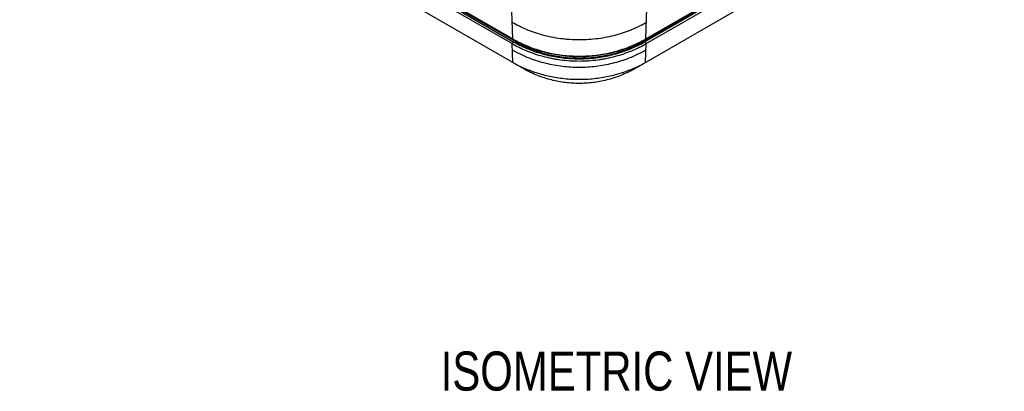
# Model space of a CAD drawing. Header units: inches. Extents: x 0 to 22, y 0 to 17.
# Tile 20 of 27: x 15.6 to 18.7, y 11.1 to 12.3. Entities that reach past the tile are written whole.
import ezdxf

# ---------------------------------------------------------------- set-up
doc = ezdxf.new("R2010")
doc.units = ezdxf.units.IN
doc.header["$LTSCALE"] = 1.21
doc.header["$MEASUREMENT"] = 0
doc.layers.get('0').update_dxf_attribs({"linetype": 'CONTINUOUS'})
doc.layers.add('DETAIL', color=7, linetype='CONTINUOUS')
doc.styles.get("Standard").update_dxf_attribs({"font": 'txt', "width": 0.8})

msp = doc.modelspace()

# ---------------------------------------------------------------- linework, layer by layer
at = {"color": 7, "linetype": 'CONTINUOUS'}
for p, q in [((17.5456, 12.2214), (19.6605, 13.4426)), ((17.5504, 12.2204), (19.6623, 13.44)), ((17.5531, 12.2293), (19.6679, 13.4505)), ((17.554, 12.2141), (19.6659, 13.4337)), ((17.5167, 12.1337), (19.664, 13.3737)), ((15.554, 13.138), (17.1281, 12.2292)), ((15.5561, 13.1204), (17.126, 12.2141)), ((15.5596, 13.1266), (17.1295, 12.2203)), ((15.5614, 13.1302), (17.1355, 12.2214)), ((17.1632, 12.1336), (15.5579, 13.0603)), ((17.5531, 12.2293), (17.5652, 12.6223)), ((17.1281, 12.2292), (17.1253, 12.3176)), ((17.1295, 12.2203), (17.126, 12.2141)), ((17.1278, 12.154), (17.126, 12.2141)), ((17.1355, 12.2214), (17.1355, 12.2251)), ((17.5456, 12.2214), (17.5456, 12.2251)), ((17.5504, 12.2204), (17.554, 12.2141)), ((17.5521, 12.1541), (17.554, 12.2141)), ((17.1634, 12.1335), (17.1632, 12.1336)), ((17.5167, 12.1337), (17.5164, 12.1335))]:
    msp.add_line(p, q, dxfattribs=at)
for centre, radius, start, end in [((17.309, 12.5408), 0.3603, 239.8612, 240.8642), ((17.3715, 12.542), 0.3616, 299.1403, 300.1396), ((17.3082, 12.5286), 0.3563, 239.898, 240.6534), ((17.3117, 12.5456), 0.3658, 240.8622, 241.4869), ((17.3106, 12.5329), 0.3612, 240.6519, 240.9463), ((17.3122, 12.5357), 0.3645, 240.9465, 241.5373), ((17.3243, 12.5484), 0.3775, 240.0008, 240.2842), ((17.3132, 12.5485), 0.3691, 241.4862, 241.76), ((17.324, 12.5479), 0.377, 240.2842, 240.8446), ((17.3144, 12.5507), 0.3716, 241.7602, 242.3374), ((17.3663, 12.5515), 0.3725, 297.6639, 298.2398), ((17.3572, 12.5478), 0.3768, 299.1566, 299.7212), ((17.3685, 12.5341), 0.3627, 298.6399, 299.2345), ((17.3678, 12.5487), 0.3693, 298.2405, 298.5171), ((17.3569, 12.5483), 0.3775, 299.7211, 300.004), ((17.369, 12.5464), 0.3667, 298.5169, 299.1402), ((17.3705, 12.5305), 0.3586, 299.2354, 299.5321), ((17.3721, 12.5276), 0.3552, 299.532, 300.1251), ((17.3211, 12.4889), 0.3866, 240.0717, 245.9785), ((17.3612, 12.484), 0.3811, 293.9937, 299.9724)]:
    msp.add_arc(centre, radius, start, end, dxfattribs=at)
for points, knots in [([(17.5547, 12.2815), (17.5399, 12.273), (17.5165, 12.2615), (17.4835, 12.249), (17.4569, 12.2409), (17.4291, 12.2343), (17.4002, 12.2295), (17.3706, 12.2265), (17.3405, 12.2256), (17.3155, 12.2264), (17.2956, 12.228), (17.276, 12.2303), (17.252, 12.2343), (17.2242, 12.2409), (17.1976, 12.249), (17.1646, 12.2615), (17.1412, 12.273), (17.1265, 12.2815)], [0, 0, 0, 0, 0.114058, 0.174275, 0.236491, 0.300531, 0.366105, 0.43278, 0.500033, 0.567285, 0.600731, 0.633958, 0.699514, 0.763543, 0.825749, 0.88595, 1, 1, 1, 1]), ([(17.126, 12.2141), (17.1332, 12.2099), (17.1482, 12.2019), (17.1719, 12.1911), (17.1971, 12.1816), (17.2237, 12.1735), (17.2467, 12.1681), (17.2657, 12.1646), (17.2852, 12.1616), (17.31, 12.1592), (17.34, 12.1582), (17.37, 12.1592), (17.3947, 12.1616), (17.4142, 12.1646), (17.4332, 12.1681), (17.4563, 12.1735), (17.4829, 12.1816), (17.5081, 12.1911), (17.5317, 12.2019), (17.5467, 12.2099), (17.554, 12.2141)], [0, 0, 0, 0, 0.055964, 0.114086, 0.174289, 0.23649, 0.300521, 0.333135, 0.366091, 0.432764, 0.500014, 0.567263, 0.633935, 0.66689, 0.699502, 0.763529, 0.825726, 0.885926, 0.944045, 1, 1, 1, 1]), ([(17.1385, 12.2153), (17.146, 12.2112), (17.1613, 12.2036), (17.1851, 12.1936), (17.2099, 12.185), (17.2353, 12.1779), (17.2613, 12.1724), (17.2875, 12.1685), (17.314, 12.1661), (17.3406, 12.1654), (17.3671, 12.1662), (17.3936, 12.1686), (17.4199, 12.1726), (17.4543, 12.1801), (17.4878, 12.1906), (17.5197, 12.2041), (17.5349, 12.2117), (17.5423, 12.2158)], [0, 0, 0, 0, 0.060504, 0.12214, 0.184564, 0.247448, 0.310575, 0.373796, 0.437036, 0.500257, 0.563486, 0.626745, 0.68998, 0.753099, 0.878211, 0.939698, 1, 1, 1, 1]), ([(17.1403, 12.2187), (17.1486, 12.2141), (17.1651, 12.2057), (17.1903, 12.1951), (17.2155, 12.1864), (17.2406, 12.1795), (17.2657, 12.1743), (17.2906, 12.1706), (17.3156, 12.1685), (17.3406, 12.1678), (17.3655, 12.1685), (17.3905, 12.1706), (17.4155, 12.1743), (17.4405, 12.1795), (17.4656, 12.1864), (17.4908, 12.1951), (17.516, 12.2057), (17.5325, 12.2141), (17.5408, 12.2187)], [0, 0, 0, 0, 0.067781, 0.133145, 0.196715, 0.258906, 0.320051, 0.380439, 0.440341, 0.50001, 0.559679, 0.61958, 0.679967, 0.74111, 0.803298, 0.866865, 0.932224, 1, 1, 1, 1]), ([(17.1419, 12.2216), (17.1488, 12.218), (17.1631, 12.2111), (17.1933, 12.1986), (17.2256, 12.1885), (17.2595, 12.1811), (17.286, 12.1771), (17.3131, 12.1746), (17.3406, 12.1738), (17.368, 12.1746), (17.3951, 12.1771), (17.4216, 12.1811), (17.4555, 12.1885), (17.4878, 12.1986), (17.518, 12.2111), (17.5323, 12.218), (17.5392, 12.2216)], [0, 0, 0, 0, 0.056701, 0.115331, 0.238102, 0.302, 0.367196, 0.433351, 0.500001, 0.566651, 0.632806, 0.698001, 0.761899, 0.88467, 0.943299, 1, 1, 1, 1]), ([(17.142, 12.2215), (17.1493, 12.2176), (17.1644, 12.2102), (17.1958, 12.1971), (17.2371, 12.1843), (17.2884, 12.175), (17.3405, 12.172), (17.3927, 12.175), (17.444, 12.1843), (17.4853, 12.1971), (17.5167, 12.2102), (17.5318, 12.2176), (17.5391, 12.2215)], [0, 0, 0, 0, 0.060522, 0.122146, 0.247394, 0.373654, 0.499981, 0.6263, 0.752554, 0.877815, 0.939454, 1, 1, 1, 1]), ([(17.1266, 12.1941), (17.1353, 12.1891), (17.1528, 12.1799), (17.1795, 12.1683), (17.2063, 12.1589), (17.233, 12.1514), (17.2598, 12.1456), (17.2865, 12.1416), (17.3132, 12.1392), (17.34, 12.1385), (17.3667, 12.1392), (17.3935, 12.1416), (17.4202, 12.1456), (17.4469, 12.1514), (17.4737, 12.1589), (17.5004, 12.1683), (17.5272, 12.1799), (17.5446, 12.1891), (17.5533, 12.1942)], [0, 0, 0, 0, 0.067532, 0.132702, 0.196133, 0.258271, 0.319472, 0.380005, 0.440111, 0.500013, 0.559915, 0.620019, 0.68055, 0.741748, 0.803883, 0.867309, 0.932474, 1, 1, 1, 1]), ([(17.5164, 12.1335), (17.5024, 12.1254), (17.4806, 12.1149), (17.4506, 12.1041), (17.4282, 12.0977), (17.406, 12.0928), (17.3839, 12.0894), (17.3619, 12.0874), (17.34, 12.0868), (17.3181, 12.0874), (17.2961, 12.0894), (17.274, 12.0928), (17.2517, 12.0977), (17.2293, 12.1041), (17.207, 12.1121), (17.1849, 12.1218), (17.1705, 12.1294), (17.1634, 12.1335)], [0, 0, 0, 0, 0.131573, 0.195895, 0.258943, 0.320582, 0.381046, 0.440654, 0.499826, 0.559, 0.618611, 0.679079, 0.740727, 0.8038, 0.868174, 0.933629, 1, 1, 1, 1]), ([(17.5162, 12.1358), (17.5098, 12.1329), (17.4967, 12.1275), (17.4764, 12.1203), (17.4553, 12.1139), (17.4333, 12.1086), (17.4106, 12.1044), (17.3874, 12.1013), (17.3638, 12.0994), (17.34, 12.0987), (17.3162, 12.0994), (17.2926, 12.1013), (17.2693, 12.1043), (17.2467, 12.1086), (17.2247, 12.1139), (17.2035, 12.1202), (17.1832, 12.1275), (17.1701, 12.1329), (17.1637, 12.1358)], [0, 0, 0, 0, 0.057808, 0.117243, 0.178205, 0.240592, 0.304227, 0.368871, 0.434249, 0.499993, 0.565737, 0.631115, 0.695761, 0.759397, 0.821786, 0.882752, 0.942191, 1, 1, 1, 1])]:
    msp.add_open_spline(points, degree=3, knots=knots, dxfattribs=at)

# ---------------------------------------------------------------- texts
at = {"layer": 'DETAIL', "color": 2, "linetype": 'CONTINUOUS', "insert": (16.8979, 11.2306), "char_height": 0.125, "width": 1.4, "attachment_point": 1, "line_spacing_factor": 0.9}
msp.add_mtext('ISOMETRIC VIEW', dxfattribs=at)

doc.saveas('drawing.dxf')
